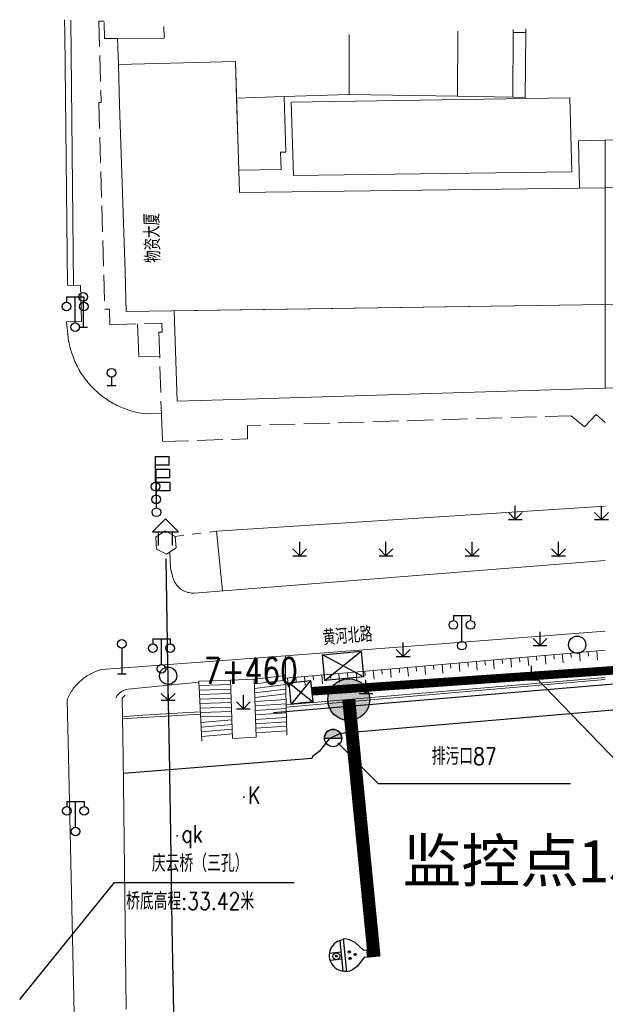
# Model space of a CAD drawing. Extents: x 39527407 to 39530665, y 3786466 to 3790957.
# Tile 29 of 113: x 39528515 to 39528583, y 3788109 to 3788223. Entities that reach past the tile are written whole.
import ezdxf
from ezdxf.enums import TextEntityAlignment as Align

# ---------------------------------------------------------------- set-up
doc = ezdxf.new("R2010")
doc.units = 0
doc.header["$PDSIZE"] = 0.2
doc.linetypes.add('X0', pattern=[4, 3, -1])
doc.linetypes.add('X6', pattern=[2, 1, -1])
doc.layers.get('0').update_dxf_attribs({"linetype": 'CONTINUOUS'})
for name, color, linetype in [('04-安保监控', 4, 'CONTINUOUS'), ('DLSS', 4, 'CONTINUOUS'), ('JCDL_DMX_F', 30, 'CONTINUOUS'), ('JCDL_JMDD_F', 231, 'CONTINUOUS'), ('JCDL_JMDX_F', 231, 'CONTINUOUS'), ('JCDL_JTD_F', 100, 'CONTINUOUS'), ('JCDL_JTX_F', 100, 'CONTINUOUS'), ('JCDL_SXX_F', 5, 'CONTINUOUS'), ('JMD', 6, 'CONTINUOUS'), ('SXSS', 5, 'CONTINUOUS'), ('ZBTZ', 3, 'CONTINUOUS'), ('zdh', 7, 'CONTINUOUS'), ('排水孔', 4, 'CONTINUOUS'), ('断面线', 2, 'CONTINUOUS'), ('水面监控', 7, 'CONTINUOUS'), ('综合管网', 1, 'CONTINUOUS')]:
    doc.layers.add(name, color=color, linetype=linetype)
for name, color, linetype, lineweight in [('JCDL_JMDX', 1, 'CONTINUOUS', 0), ('JCDL_SXX', 5, 'CONTINUOUS', 0), ('JCDL_ZBX', 3, 'CONTINUOUS', 0), ('JCDL_ZBX_F', 7, 'CONTINUOUS', 0), ('TEXTL_ZJ', 7, 'CONTINUOUS', 0)]:
    doc.layers.add(name, color=color, linetype=linetype, lineweight=lineweight)
doc.styles.add('HT', font='simhei.ttf')
doc.styles.add('HZ', font='rs', dxfattribs={"width": 0.8, "bigfont": 'hztxt'})
doc.linetypes.add('10422', pattern='A,2,[150,AAA.SHX,S=1,R=0,X=0,Y=1],2,[177,AAA.SHX,S=1,R=0,X=0,Y=0.8],1e-09', length=4)
doc.linetypes.add('X19', pattern='A,4.5,[145,symbolx.shx,S=1,R=0,X=0,Y=1],4.5,-0.5,[146,symbolx.shx,S=1,R=0,X=0,Y=0],-0.5', length=10)
doc.linetypes.add('X24', pattern='A,6,[161,symbolx.shx,S=1,R=-180,X=0,Y=0.15],1e-15', length=6)
doc.linetypes.add('X35', pattern='A,2,[150,AAA.SHX,S=1,R=0,X=0,Y=1],2,[177,AAA.SHX,S=1,R=0,X=0,Y=0.8],1e-09', length=4)
doc.linetypes.add('X4', pattern='A,0,-1e-09,[149,symbolx.shx,S=0.15,R=0,X=0,Y=0],-1.6', length=1.6)
doc.linetypes.add('X49', pattern='A,0,[5,symbolt.shx,S=1,R=0,X=0,Y=0],-10', length=10)
doc.linetypes.add('X67', pattern='A,1,[150,symbolx.shx,S=1,R=0,X=0,Y=1],2,[153,symbolx.shx,S=1,R=0,X=0,Y=0.8],2,[145,symbolx.shx,S=1,R=0,X=0,Y=0],0,[150,symbolx.shx,S=1,R=0,X=0,Y=1],2,[153,symbolx.shx,S=1,R=0,X=0,Y=0.8],2,[150,symbolx.shx,S=1,R=0,X=0,Y=1],0.5,-0.5,[146,symbolx.shx,S=1,R=0,X=0,Y=0],-0.5,0.5,[153,symbolx.shx,S=1,R=0,X=0,Y=0.8],1', length=12)

# ---------------------------------------------------------------- blocks, each defined once
blk = doc.blocks.new('3521000')
at = {"color": 0}
for p, q in [((-1, 3.5), (1, 3.5)), ((0, 0.5), (0, 3.5))]:
    blk.add_line(p, q, dxfattribs=at)
at = {"color": 0, "linetype": 'Continuous', "flags": 128}
for points in [[(-1, 3.5), (-1, 2.9)], [(1, 3.5), (1, 2.9)]]:
    blk.add_lwpolyline(points, dxfattribs=at)
at = {"color": 0}
for centre in [(-1, 2.4), (1, 2.4), (0, 0)]:
    blk.add_circle(centre, 0.5, dxfattribs=at)
blk = doc.blocks.new('4241000')
at = {"color": 0, "linetype": 'Continuous'}
for p, q in [((0, 3), (0, 0)), ((-0.5, 0), (0.5, 0))]:
    blk.add_line(p, q, dxfattribs=at)
blk.add_circle((0, 3.5), 0.5, dxfattribs=at)
blk = doc.blocks.new('5820000')
at = {"color": 0, "linetype": 'Continuous'}
blk.add_circle((0, 0), 1, dxfattribs=at)
blk = doc.blocks.new('4242000')
at = {"color": 0, "linetype": 'Continuous'}
for p, q in [((-0.5, 0), (0.5, 0)), ((0, 1), (0, 0))]:
    blk.add_line(p, q, dxfattribs=at)
blk.add_circle((0, 1.5), 0.5, dxfattribs=at)
blk = doc.blocks.new('9530003')
at = {"color": 0}
for p, q in [((0, 0), (0, 1.6)), ((-0.8, 0), (0.8, 0))]:
    blk.add_line(p, q, dxfattribs=at)
at = {"color": 0, "linetype": 'Continuous'}
for points in [[(0, 0), (-0.8, 0.8)], [(0, 0), (0.8, 0.8)]]:
    blk.add_lwpolyline(points, dxfattribs=at)
blk = doc.blocks.new('3614000')
at = {"color": 0}
for p, q in [((0, 3.5), (1.6, 3.5)), ((0, 0.5), (0, 3.5)), ((1.6, 2.5), (1.6, 3.5)), ((1.6, 2.5), (0, 2.5))]:
    blk.add_line(p, q, dxfattribs=at)
blk.add_circle((0, 0), 0.5, dxfattribs=at)
blk = doc.blocks.new('3621000')
at = {"color": 0}
for p, q in [((0, 3.1), (-1.5, 1.6)), ((1.5, 1.6), (0, 3.1)), ((-1.5, 1.6), (1.5, 1.6)), ((-0.8, 0), (-0.8, 1.6)), ((0.8, 0), (0.8, 1.6))]:
    blk.add_line(p, q, dxfattribs=at)
blk = doc.blocks.new('弱电井')
at = {"layer": '综合管网', "linetype": 'Continuous', "lineweight": 30}
for p, q in [((39505996.61, 3778252.25), (39506001.85, 3778241.73)), ((39506004.49, 3778249.61), (39505993.97, 3778244.37))]:
    blk.add_line(p, q, dxfattribs=at)
blk.add_lwpolyline([(39505996.61, 3778252.25), (39506004.49, 3778249.61), (39506001.85, 3778241.73), (39505993.97, 3778244.37)], close=True, dxfattribs=at)
blk = doc.blocks.new('A$C645879D4')
at = {"layer": '04-安保监控'}
h = blk.add_hatch(color=256, dxfattribs=at)
edge = h.paths.add_edge_path()
edge.add_arc((404, 404), 404, 0, 360)
blk.add_circle((404, 404), 404, dxfattribs=at)
blk = doc.blocks.new('A$C2CD672AE')
at = {"layer": '04-安保监控', "color": 6}
for p, q in [((3.16, 8.38), (1.14, 6.57)), ((3.16, 8.38), (3.16, 9.15)), ((3.16, 9.15), (4.84, 9.15)), ((4.84, 8.38), (4.84, 9.15)), ((4.84, 8.38), (6.85, 6.57)), ((0.34, 5.24), (0.1, 4.53)), ((1.14, 6.57), (0.34, 5.24)), ((6.85, 6.57), (7.66, 5.24)), ((7.66, 5.24), (7.9, 4.53)), ((0.1, 4.53), (0, 3.79)), ((0, 3.79), (8, 3.79)), ((0.31, 2.95), (7.69, 2.95)), ((3.16, 2.95), (3.16, 0.09)), ((4.84, 2.95), (4.84, 0.09)), ((7.9, 4.53), (8, 3.79))]:
    blk.add_line(p, q, dxfattribs=at)
for centre, major_axis, start_param, end_param in [((3.26, 4.93), (0.188, 0.188), 6.28318530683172, 12.5663706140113), ((4.02, 6.27), (0.188, 0.188), 3.141593, 9.424778), ((4.85, 4.94), (0.188, 0.188), 3.141593, 9.424778), ((4, 3.79), (2.68, 2.68), 2.356194, 5.497787), ((4, 1.71), (0.595, 0.595), 5.497787, 11.780972), ((4, 1.71), (0.161, 0.161), 5.497787, 11.780972)]:
    blk.add_ellipse(centre, major_axis=major_axis, ratio=1, start_param=start_param, end_param=end_param, dxfattribs=at)
for points in [[(3.03, 5.07), (3.49, 5.07), (2.99, 4.93), (3.52, 4.93)], [(3.03, 4.8), (3.49, 4.8), (2.99, 4.93), (3.52, 4.93)], [(3.12, 5.16), (3.39, 5.16), (3.03, 5.07), (3.49, 5.07)], [(3.12, 4.7), (3.39, 4.7), (3.03, 4.8), (3.49, 4.8)], [(3.26, 5.2), (3.26, 5.2), (3.12, 5.16), (3.39, 5.16)], [(3.79, 6.4), (4.25, 6.4), (3.76, 6.27), (4.29, 6.27)], [(3.79, 6.13), (4.25, 6.14), (3.76, 6.27), (4.29, 6.27)], [(3.89, 6.5), (4.16, 6.5), (3.79, 6.4), (4.25, 6.4)], [(3.89, 6.04), (4.16, 6.04), (3.79, 6.13), (4.25, 6.14)], [(4.02, 6.53), (4.02, 6.53), (3.89, 6.5), (4.16, 6.5)], [(4.02, 6), (4.02, 6), (3.89, 6.04), (4.16, 6.04)], [(4.62, 5.07), (5.08, 5.07), (4.59, 4.94), (5.12, 4.94)], [(4.62, 4.8), (5.09, 4.81), (4.59, 4.94), (5.12, 4.94)], [(4.72, 5.17), (4.99, 5.17), (4.62, 5.07), (5.08, 5.07)], [(4.72, 4.71), (4.99, 4.71), (4.62, 4.8), (5.09, 4.81)], [(4.85, 5.2), (4.85, 5.2), (4.72, 5.17), (4.99, 5.17)], [(3.26, 4.67), (3.26, 4.67), (3.12, 4.7), (3.39, 4.7)], [(4.86, 4.67), (4.86, 4.67), (4.72, 4.71), (4.99, 4.71)]]:
    blk.add_solid(points, dxfattribs=at)
blk = doc.blocks.new('A$C30C14BCC')
at = {"layer": '04-安保监控', "color": 2}
for p, q in [((0, 600), (400, 0)), ((0, 0), (400, 600))]:
    blk.add_line(p, q, dxfattribs=at)
at = {"layer": '04-安保监控', "color": 2, "ltscale": 12}
blk.add_lwpolyline([(0, 600), (400, 600), (400, 0), (0, 0)], close=True, dxfattribs=at)

msp = doc.modelspace()

# ---------------------------------------------------------------- hatches: boundary and pattern name
at = {"layer": '排水孔', "linetype": 'Continuous'}
h = msp.add_hatch(color=9, dxfattribs=at)
edge = h.paths.add_edge_path()
edge.add_arc((39528551.28525, 3788139.57564), 1, 0, 180)
edge.add_line((39528550.28525, 3788139.57564), (39528551.28525, 3788139.57564))
edge.add_line((39528551.28525, 3788139.57564), (39528552.28525, 3788139.57564))

# ---------------------------------------------------------------- linework, layer by layer
at = {"color": 9}
msp.add_line((39528550.28525, 3788139.57564, 35.276), (39528552.28525, 3788139.57564, 35.276), dxfattribs=at)
at = {"color": 9, "linetype": 'Continuous'}
for p, q in [((39528551.83394, 3788139.0392, -38.58), (39528556.51378, 3788134.30139, -38.58)), ((39528556.51378, 3788134.30139, -38.58), (39528578.81378, 3788134.30139, -38.58))]:
    msp.add_line(p, q, dxfattribs=at)
at = {"color": 9, "linetype": 'Continuous', "elevation": -38.58, "flags": 128}
msp.add_lwpolyline([(39528544.38863, 3788142.56071), (39528589.77988, 3788146.39236), (39528708.42517, 3788157.19587), (39528716.03372, 3788157.9629), (39528728.35855, 3788159.14714), (39528943.94426, 3788187.83495), (39528994.39861, 3788193.35469), (39528996.02612, 3788193.78543), (39529138.46752, 3788162.83557), (39529165.19701, 3788162.16328)], dxfattribs=at)
at = {"color": 9, "elevation": -3.064, "flags": 128}
msp.add_lwpolyline([(39528552.28525, 3788139.57564, 1), (39528550.28525, 3788139.57564), (39528551.28525, 3788139.57564)], format="xyb", close=True, dxfattribs=at)
at = {"layer": 'DLSS', "color": 9, "linetype": 'Continuous', "lineweight": 20, "elevation": -38.58}
for points in [[(39528531.3665, 3788177.23538), (39528529.488, 3788177.18671), (39528529.26421, 3788177.21826), (39528529.04122, 3788177.25509), (39528528.81909, 3788177.29676), (39528528.59791, 3788177.34326), (39528528.37781, 3788177.39456), (39528528.15887, 3788177.45065), (39528527.94121, 3788177.51149), (39528527.72492, 3788177.57706), (39528527.51011, 3788177.64732), (39528527.29688, 3788177.72225), (39528527.08534, 3788177.8018), (39528526.87558, 3788177.88594), (39528526.6677, 3788177.97463), (39528526.4618, 3788178.06782), (39528526.25798, 3788178.16548), (39528526.05634, 3788178.26756), (39528525.85697, 3788178.374), (39528525.65996, 3788178.48476), (39528525.46541, 3788178.59978), (39528525.27342, 3788178.71901), (39528525.08406, 3788178.8424), (39528524.89744, 3788178.96988), (39528524.71364, 3788179.1014), (39528524.53275, 3788179.23689), (39528524.35485, 3788179.37628), (39528524.18003, 3788179.51952), (39528524.00837, 3788179.66653), (39528523.83996, 3788179.81725), (39528523.67486, 3788179.9716), (39528523.51317, 3788180.12951), (39528523.35495, 3788180.2909), (39528523.20029, 3788180.4557), (39528523.04925, 3788180.62383), (39528522.90192, 3788180.7952), (39528522.77099, 3788180.95472), (39528522.75835, 3788180.96975), (39528522.61861, 3788181.14738), (39528522.48278, 3788181.32802), (39528522.35091, 3788181.51157), (39528522.22307, 3788181.69795), (39528522.09932, 3788181.88706), (39528521.97973, 3788182.07883), (39528521.86433, 3788182.27316), (39528521.7532, 3788182.46996), (39528521.64637, 3788182.66913), (39528521.54392, 3788182.87057), (39528521.44587, 3788183.07421), (39528521.35228, 3788183.27993), (39528521.2632, 3788183.48764), (39528521.17866, 3788183.69724), (39528521.0987, 3788183.90863), (39528521.02337, 3788184.12171), (39528520.9527, 3788184.33638), (39528520.88672, 3788184.55255), (39528520.82546, 3788184.77009), (39528520.76896, 3788184.98892), (39528520.71723, 3788185.20893), (39528520.67031, 3788185.43002), (39528520.62822, 3788185.65207), (39528520.59097, 3788185.87499), (39528520.559, 3788186.09872), (39528520.37221, 3788187.88742), (39528522.136, 3788187.90471), (39528522.017, 3788192.09972), (39528520.478, 3788192.12072), (39528520.2, 3788221.29171), (39528520.14852, 3788222.92514)], [(39528582.843, 3788160.19405), (39528535.196, 3788156.39871), (39528535.08893, 3788156.39501), (39528534.98179, 3788156.39645), (39528534.87482, 3788156.40261), (39528534.76823, 3788156.41349), (39528534.66223, 3788156.42907), (39528534.55701, 3788156.44932), (39528534.4528, 3788156.47419), (39528534.34978, 3788156.50365), (39528534.24816, 3788156.53762), (39528534.14815, 3788156.57605), (39528534.04993, 3788156.61886), (39528533.95369, 3788156.66596), (39528533.85963, 3788156.71727), (39528533.839, 3788156.72972), (39528533.76793, 3788156.77269), (39528533.67877, 3788156.8321), (39528533.59231, 3788156.89539), (39528533.50874, 3788156.96244), (39528533.42821, 3788157.03311), (39528533.35088, 3788157.10728), (39528533.2769, 3788157.18478), (39528533.20642, 3788157.26548), (39528533.13957, 3788157.34921), (39528533.07648, 3788157.43581), (39528533.01728, 3788157.52512), (39528532.96208, 3788157.61695), (39528532.911, 3788157.71113), (39528532.86412, 3788157.80748), (39528532.82154, 3788157.9058), (39528532.78335, 3788158.00591), (39528532.74999, 3788158.10772), (39528532.426, 3788159.27671), (39528532.3487, 3788161.14794)], [(39528582.843, 3788151.99949), (39528545.775, 3788149.11872), (39528524.474, 3788147.54472), (39528524.30832, 3788147.49814), (39528524.14413, 3788147.44653), (39528523.98146, 3788147.39031), (39528523.82044, 3788147.32953), (39528523.6612, 3788147.26424), (39528523.50385, 3788147.19449), (39528523.34853, 3788147.12034), (39528523.19537, 3788147.04184), (39528523.04447, 3788146.95907), (39528522.89597, 3788146.87207), (39528522.74997, 3788146.78092), (39528522.6066, 3788146.6857), (39528522.46597, 3788146.58648), (39528522.32819, 3788146.48334), (39528522.19337, 3788146.37636), (39528522.06161, 3788146.26562), (39528521.93303, 3788146.15122), (39528521.80772, 3788146.03324), (39528521.777, 3788146.00272), (39528521.68578, 3788145.91178), (39528521.56731, 3788145.78693), (39528521.4524, 3788145.6588), (39528521.34115, 3788145.52748), (39528521.23364, 3788145.39308), (39528521.12996, 3788145.2557), (39528521.03019, 3788145.11546), (39528520.93441, 3788144.97246), (39528520.84269, 3788144.82682), (39528520.75511, 3788144.67866), (39528520.67174, 3788144.52809), (39528520.59265, 3788144.37523), (39528520.51789, 3788144.22021), (39528520.4479, 3788144.06298)], [(39528520.4479, 3788144.06298), (39528520.59725, 3788137.42772)], [(39528521.26802, 3788107.62905), (39528520.59725, 3788137.42772)]]:
    msp.add_lwpolyline(points, dxfattribs=at)
at = {"layer": 'DLSS', "color": 9, "linetype": 'X6', "lineweight": 0, "elevation": -38.58}
msp.add_lwpolyline([(39528532.977, 3788162.97771), (39528537.764, 3788163.57072)], dxfattribs=at)
at = {"layer": 'DLSS', "color": 9, "linetype": 'X24', "lineweight": 0, "elevation": -38.58}
msp.add_lwpolyline([(39528535.72218, 3788146.06666), (39528527.5171, 3788145.25553), (39528527.35632, 3788145.22713), (39528527.17429, 3788145.18015), (39528527.00409, 3788145.11074), (39528526.79159, 3788145.00309), (39528526.54612, 3788144.82388), (39528526.35595, 3788144.6196), (39528526.2574, 3788144.50539), (39528526.09448, 3788144.23307)], dxfattribs=at)
at = {"layer": 'JCDL_DMX_F', "color": 9, "linetype": 'X35', "lineweight": 0, "elevation": -38.58}
for points in [[(39528582.843, 3788146.36953), (39528545.86164, 3788143.18038)], [(39528526.87619, 3788141.79866), (39528528.58167, 3788141.93854), (39528535.9026, 3788142.35751)]]:
    msp.add_lwpolyline(points, dxfattribs=at)
at = {"layer": 'JCDL_JMDX', "color": 9, "linetype": 'X0', "lineweight": 0, "elevation": -38.58}
for points in [[(39528524.75611, 3788222.77289), (39528524.117, 3788222.75972), (39528524.40539, 3788213.31044)], [(39528524.40539, 3788213.31044), (39528524.12199, 3788213.30471), (39528524.82099, 3788189.33071), (39528525.35159, 3788189.34693), (39528525.407, 3788187.53372), (39528531.417, 3788187.72171), (39528531.46401, 3788186.67947), (39528531.102, 3788186.66771), (39528531.37416, 3788177.07867), (39528531.52599, 3788173.97272), (39528541.377, 3788174.29272), (39528541.35599, 3788175.82671)], [(39528582.843, 3788176.17396), (39528581.787, 3788177.12472), (39528580.443, 3788175.69472), (39528578.88099, 3788176.98072), (39528541.35599, 3788175.82671)]]:
    msp.add_lwpolyline(points, dxfattribs=at)
at = {"layer": 'JCDL_JMDX', "color": 9, "linetype": 'X19', "lineweight": 0, "elevation": -38.58}
msp.add_lwpolyline([(39528528.62569, 3788187.6344), (39528528.749, 3788183.83072), (39528531.18008, 3788183.88295)], dxfattribs=at)
at = {"layer": 'JCDL_JMDX', "color": 9, "linetype": 'Continuous', "lineweight": 0, "elevation": -38.58}
for points in [[(39528539.42738, 3788145.78533), (39528535.74135, 3788145.67258)], [(39528545.7953, 3788146.31195), (39528542.16023, 3788145.87753)], [(39528545.80661, 3788145.77818), (39528542.17646, 3788145.34435)], [(39528539.44476, 3788145.26394), (39528535.7667, 3788145.15144)], [(39528539.46215, 3788144.74256), (39528535.79205, 3788144.6303)], [(39528545.81791, 3788145.24441), (39528542.19268, 3788144.81117)], [(39528545.82922, 3788144.71064), (39528542.20891, 3788144.27799)], [(39528539.47953, 3788144.22117), (39528535.8174, 3788144.10916)], [(39528539.49692, 3788143.69979), (39528535.84275, 3788143.58801)], [(39528539.5143, 3788143.17841), (39528535.8681, 3788143.06687)], [(39528545.84314, 3788144.05379), (39528542.22284, 3788143.82033)], [(39528545.85412, 3788143.53541), (39528542.23861, 3788143.30226)], [(39528539.53168, 3788142.65702), (39528535.89345, 3788142.54573)], [(39528539.54907, 3788142.13564), (39528535.9188, 3788142.02459)], [(39528545.8651, 3788143.01702), (39528542.25438, 3788142.78418)], [(39528545.87608, 3788142.49864), (39528542.27015, 3788142.2661)], [(39528545.88707, 3788141.98025), (39528542.28592, 3788141.74803)], [(39528539.5644, 3788141.6758), (39528535.95069, 3788141.36902)], [(39528539.5823, 3788141.13903), (39528535.97676, 3788140.83294)], [(39528545.89805, 3788141.46187), (39528542.30169, 3788141.22995)], [(39528545.90903, 3788140.94348), (39528542.31746, 3788140.71187)], [(39528539.6002, 3788140.60226), (39528536.00284, 3788140.29686)], [(39528539.6181, 3788140.06549), (39528536.02891, 3788139.76079)], [(39528545.92001, 3788140.4251), (39528542.33323, 3788140.1938)]]:
    msp.add_lwpolyline(points, dxfattribs=at)
at = {"layer": 'JCDL_JMDX', "color": 9, "linetype": 'X67', "lineweight": 0, "elevation": -38.58}
for points in [[(39528548.90697, 3788137.42772), (39528549.658, 3788138.03872), (39528550.826, 3788139.49872), (39528552.091, 3788140.10372), (39528582.843, 3788142.75486)], [(39528526.95554, 3788135.46463), (39528548.81264, 3788137.19961), (39528548.90697, 3788137.42772)]]:
    msp.add_lwpolyline(points, dxfattribs=at)
at = {"layer": 'JCDL_JMDX_F', "color": 9, "linetype": 'Continuous', "lineweight": 0, "elevation": -38.58}
for points in [[(39528545.78399, 3788146.84572), (39528542.144, 3788146.41072)], [(39528545.931, 3788139.90671), (39528545.78399, 3788146.84572)], [(39528539.40999, 3788146.30671), (39528535.716, 3788146.19372)], [(39528536.05499, 3788139.22471), (39528535.716, 3788146.19372)], [(39528539.63599, 3788139.52871), (39528539.40999, 3788146.30671)], [(39528542.349, 3788139.67572), (39528542.144, 3788146.41072)]]:
    msp.add_lwpolyline(points, dxfattribs=at)
at = {"layer": 'JCDL_JTX_F', "color": 9, "linetype": 'Continuous', "lineweight": 0, "elevation": -38.58}
for points in [[(39528527.19071, 3788144.5709), (39528526.846, 3788144.20872)], [(39528526.846, 3788144.20872), (39528526.93095, 3788137.42772)], [(39528526.93095, 3788137.42772), (39528527.29813, 3788108.11657)]]:
    msp.add_lwpolyline(points, dxfattribs=at)
at = {"layer": 'JCDL_SXX', "color": 9, "linetype": 'Continuous', "lineweight": 0, "elevation": -38.58}
for points in [[(39528582.843, 3788149.75908), (39528545.79064, 3788146.53212)], [(39528572.88071, 3788148.89144), (39528572.92409, 3788148.39333)], [(39528573.87694, 3788148.9782), (39528573.96432, 3788147.97489)], [(39528574.87317, 3788149.06497), (39528574.91655, 3788148.56685)], [(39528575.86939, 3788149.15173), (39528575.95688, 3788148.14719)], [(39528576.86562, 3788149.23849), (39528576.90901, 3788148.74038)], [(39528577.86185, 3788149.32526), (39528577.94945, 3788148.31949)], [(39528578.85808, 3788149.41202), (39528578.90146, 3788148.91391)], [(39528579.85431, 3788149.49878), (39528579.94201, 3788148.49178)], [(39528580.85054, 3788149.58555), (39528580.89392, 3788149.08743)], [(39528581.84677, 3788149.67231), (39528581.93458, 3788148.66408)], [(39528558.9335, 3788147.67675), (39528558.97688, 3788147.17864)], [(39528559.92973, 3788147.76352), (39528560.01636, 3788146.76881)], [(39528560.92596, 3788147.85028), (39528560.96934, 3788147.35217)], [(39528561.92219, 3788147.93704), (39528562.00893, 3788146.9411)], [(39528562.91842, 3788148.02381), (39528562.9618, 3788147.52569)], [(39528563.91465, 3788148.11057), (39528564.00149, 3788147.1134)], [(39528564.91088, 3788148.19733), (39528564.95426, 3788147.69922)], [(39528565.9071, 3788148.2841), (39528565.99406, 3788147.2857)], [(39528566.90333, 3788148.37086), (39528566.94672, 3788147.87275)], [(39528567.89956, 3788148.45762), (39528567.98662, 3788147.458)], [(39528568.89579, 3788148.54439), (39528568.93917, 3788148.04627)], [(39528569.89202, 3788148.63115), (39528569.97919, 3788147.6303)], [(39528570.88825, 3788148.71791), (39528570.93163, 3788148.2198)], [(39528571.88448, 3788148.80468), (39528571.97175, 3788147.80259)], [(39528545.98253, 3788146.54883), (39528546.0717, 3788145.52487)], [(39528546.97875, 3788146.63559), (39528547.02214, 3788146.13748)], [(39528547.97498, 3788146.72236), (39528548.06362, 3788145.70463)], [(39528548.97121, 3788146.80912), (39528549.01459, 3788146.311)], [(39528549.96744, 3788146.89588), (39528550.05553, 3788145.88439)], [(39528550.96367, 3788146.98265), (39528551.00705, 3788146.48453)], [(39528551.9599, 3788147.06941), (39528552.04745, 3788146.06414)], [(39528552.95613, 3788147.15617), (39528552.99951, 3788146.65806)], [(39528553.95236, 3788147.24294), (39528554.03937, 3788146.2439)], [(39528554.94859, 3788147.3297), (39528554.99197, 3788146.83158)], [(39528555.94482, 3788147.41646), (39528556.03128, 3788146.42366)], [(39528556.94104, 3788147.50323), (39528556.98443, 3788147.00511)], [(39528557.93727, 3788147.58999), (39528558.0238, 3788146.59651)]]:
    msp.add_lwpolyline(points, dxfattribs=at)
at = {"layer": 'JCDL_SXX_F', "color": 9, "linetype": 'Continuous', "lineweight": 0, "elevation": -38.58}
for points in [[(39528582.843, 3788146.62046), (39528545.85634, 3788143.43085)], [(39528535.89045, 3788142.60722), (39528528.56431, 3788142.18796), (39528526.87305, 3788142.04924)]]:
    msp.add_lwpolyline(points, dxfattribs=at)
at = {"layer": 'JCDL_ZBX', "color": 9, "linetype": 'X49', "lineweight": 0, "elevation": -38.58}
msp.add_lwpolyline([(39528520.88019, 3788222.87498), (39528521.20459, 3788192.11081)], dxfattribs=at)
at = {"layer": 'JCDL_ZBX', "color": 9, "linetype": 'Continuous', "lineweight": 0, "elevation": -38.58}
msp.add_lwpolyline([(39528582.843, 3788166.49804), (39528537.764, 3788163.57072), (39528538.45701, 3788156.65848)], dxfattribs=at)
at = {"layer": 'JCDL_ZBX', "color": 9, "linetype": 'X4', "lineweight": 0, "elevation": -38.58}
msp.add_lwpolyline([(39528530.73, 3788162.87671), (39528530.802, 3788161.49272), (39528531.987, 3788160.91172), (39528533.10699, 3788161.63971), (39528532.977, 3788162.97771), (39528531.837, 3788163.61372), (39528530.73, 3788162.87671)], dxfattribs=at)
at = {"layer": 'JCDL_ZBX_F', "color": 9, "linetype": 'X0', "lineweight": 0, "elevation": -38.58}
for points in [[(39528545.775, 3788149.11872), (39528545.78399, 3788146.84572)], [(39528539.40999, 3788146.30671), (39528542.14437, 3788146.39828)], [(39528539.63599, 3788139.52871), (39528542.349, 3788139.67572)]]:
    msp.add_lwpolyline(points, dxfattribs=at)
at = {"layer": 'JMD', "color": 9, "linetype": 'Continuous'}
for p, q in [((39528514.95521, 3788109.262, -38.58), (39528525.92967, 3788122.8175, -38.58)), ((39528525.92967, 3788122.8175, -38.58), (39528546.77967, 3788122.8175, -38.58))]:
    msp.add_line(p, q, dxfattribs=at)
at = {"layer": 'JMD', "color": 9, "linetype": 'Continuous', "lineweight": 0, "elevation": -38.58}
for points in [[(39528531.65746, 3788222.13616), (39528531.68501, 3788220.77854), (39528526.29064, 3788220.73879), (39528524.79824, 3788220.7278), (39528524.75948, 3788222.60904)], [(39528539.975, 3788218.08271), (39528526.40799, 3788217.70772), (39528526.29064, 3788220.73879), (39528531.68501, 3788220.77854), (39528531.65746, 3788222.13616)], [(39528553.13964, 3788221.20505), (39528553.15399, 3788214.24272), (39528545.60366, 3788214.0091), (39528540.10629, 3788213.83901), (39528539.975, 3788218.08271)], [(39528553.15399, 3788214.24272), (39528553.13964, 3788221.20505)], [(39528565.74494, 3788221.58113), (39528565.69281, 3788214.03879), (39528553.15399, 3788214.24272)], [(39528572.14737, 3788221.77215), (39528572.174, 3788221.43171), (39528572.12218, 3788213.93422), (39528565.69281, 3788214.03879)], [(39528565.69281, 3788214.03879), (39528565.74494, 3788221.58113)], [(39528572.174, 3788221.43171), (39528573.62, 3788221.43472), (39528573.568, 3788213.91071), (39528572.12218, 3788213.93422), (39528572.174, 3788221.43171)], [(39528572.174, 3788221.43171), (39528572.14737, 3788221.77215)], [(39528573.61716, 3788221.816), (39528573.62, 3788221.43472), (39528572.174, 3788221.43171)], [(39528539.975, 3788218.08271), (39528540.44529, 3788202.88158), (39528579.86881, 3788203.38049), (39528582.84316, 3788203.41813), (39528582.843, 3788189.8893), (39528527.29399, 3788189.06971), (39528527.172, 3788193.67072), (39528526.52199, 3788213.03072), (39528526.40799, 3788217.70772), (39528539.975, 3788218.08271)], [(39528545.60366, 3788214.0091), (39528545.8034, 3788207.55298), (39528545.20335, 3788207.54503), (39528545.26521, 3788205.54567), (39528540.36488, 3788205.48074), (39528540.10629, 3788213.83901), (39528545.60366, 3788214.0091)], [(39528578.74, 3788213.86571), (39528578.98199, 3788205.25971), (39528546.68797, 3788204.8318), (39528546.42449, 3788213.34797), (39528578.74, 3788213.86571)], [(39528582.84316, 3788203.41813), (39528579.86881, 3788203.38049), (39528579.744, 3788208.86672), (39528582.843, 3788208.93735), (39528582.84316, 3788203.41813)], [(39528585.13434, 3788203.44712), (39528582.84316, 3788203.41813), (39528582.843, 3788208.93735), (39528584.96499, 3788208.98572), (39528585.13434, 3788203.44712)], [(39528585.583, 3788189.92972), (39528582.843, 3788189.8893), (39528582.84316, 3788203.41813), (39528585.13434, 3788203.44712), (39528585.583, 3788189.92972)], [(39528541.216, 3788178.90871), (39528533.211, 3788178.66571), (39528532.87059, 3788189.15199), (39528582.843, 3788189.8893), (39528582.843, 3788180.16848), (39528541.216, 3788178.90871)], [(39528585.891, 3788180.26072), (39528582.843, 3788180.16848), (39528582.843, 3788189.8893), (39528585.583, 3788189.92972), (39528585.891, 3788180.26072)]]:
    msp.add_lwpolyline(points, dxfattribs=at)
at = {"layer": 'SXSS', "color": 9, "linetype": '10422', "flags": 128}
msp.add_lwpolyline([(39529158.99219, 3788155.00221), (39529154.61133, 3788156.12167), (39529139.59664, 3788160.06119), (39529139.20828, 3788160.09122), (39529138.62708, 3788159.93231), (39529134.56702, 3788158.64931), (39529133.72248, 3788158.51672), (39529132.81762, 3788158.6252), (39529113.18757, 3788163.5065), (39529112.13112, 3788164.12733), (39529111.17086, 3788164.90968), (39529109.52931, 3788166.4485), (39529108.36236, 3788167.42696), (39529107.39602, 3788168.07286), (39529082.843, 3788174.28322), (39529050.68838, 3788182.43744), (39529033.00544, 3788186.68419), (39529028.68519, 3788187.22346), (39529024.83151, 3788187.70449), (39529002.88224, 3788190.14097), (39528990.58084, 3788190.97211), (39528982.75405, 3788190.7814), (39528972.15803, 3788190.11916), (39528959.19593, 3788188.56633), (39528946.20778, 3788186.75721), (39528933.80215, 3788184.96701), (39528922.24827, 3788183.3608), (39528915.09334, 3788182.40818), (39528892.15162, 3788179.13787), (39528875.87809, 3788176.9464), (39528846.78883, 3788172.73452), (39528829.93699, 3788170.24171), (39528828.996, 3788169.85872), (39528827.07636, 3788168.21651), (39528825.51229, 3788167.02725), (39528824.41071, 3788166.31798), (39528823.26701, 3788165.67882), (39528822.38429, 3788165.24697), (39528820.25316, 3788164.40332), (39528818.78, 3788164.01172), (39528816.61363, 3788163.978), (39528814.57489, 3788164.13063), (39528812.89156, 3788164.39443), (39528810.25161, 3788165.0709), (39528808.64886, 3788165.64914), (39528806.695, 3788166.39572), (39528784.98399, 3788162.69571), (39528745.658, 3788158.20872), (39528673.04433, 3788151.08721), (39528646.58199, 3788148.55371), (39528582.843, 3788142.75486), (39528552.091, 3788140.10372), (39528550.826, 3788139.49872), (39528549.658, 3788138.03872), (39528548.90697, 3788137.42772), (39528548.81264, 3788137.19961), (39528526.95554, 3788135.46463)], dxfattribs=at)
at = {"layer": 'zdh', "color": 9}
for p in [(39528540.928, 3788132.71672, -4.165), (39528533.217, 3788128.22272, -3.188)]:
    msp.add_point(p, dxfattribs=at)
at = {"layer": '排水孔', "color": 9}
msp.add_circle((39528551.28525, 3788139.57564, 35.276), 1, dxfattribs=at)
at = {"layer": '断面线', "color": 9, "elevation": -38.58, "flags": 128}
msp.add_lwpolyline([(39528533.89222, 3788041.29997), (39528533.60816, 3788058.63556), (39528533.4352, 3788069.19104), (39528533.42344, 3788069.90887), (39528533.3471, 3788074.5677), (39528533.15241, 3788086.44979), (39528532.96434, 3788097.92719), (39528532.80452, 3788107.68101), (39528532.6412, 3788117.64759), (39528532.46303, 3788128.52121), (39528532.34993, 3788135.42368), (39528532.34225, 3788135.89222), (39528532.16933, 3788145.71544), (39528532.16338, 3788146.80829), (39528532.14203, 3788148.11134), (39528531.94116, 3788160.37046)], dxfattribs=at)
at = {"layer": '断面线', "color": 9}
msp.add_circle((39528532.16338, 3788146.80829, -38.58), 1, dxfattribs=at)
at = {"layer": '水面监控', "color": 6, "const_width": 1.5, "elevation": -38.58}
msp.add_lwpolyline([(39528556.04396, 3788114.17806), (39528553.10377, 3788144.03363)], dxfattribs=at)
at = {"layer": '综合管网', "color": 1, "linetype": 'Continuous', "lineweight": 30}
msp.add_line((39528574.68046, 3788146.74068, -38.58), (39528584.3194, 3788136.7158), dxfattribs=at)
at = {"layer": '综合管网', "color": 3, "linetype": 'Continuous', "lineweight": 30, "const_width": 1, "elevation": -38.58, "flags": 128}
msp.add_lwpolyline([(39528548.79052, 3788145.00356), (39528600.65051, 3788148.61093)], dxfattribs=at)

# ---------------------------------------------------------------- block references
at = {"layer": 'JCDL_JMDD_F', "color": 9}
for name, p in [('3521000', (39528521.37799, 3788187.25872, -38.58)), ('3614000', (39528530.689, 3788168.75171, -38.58)), ('3614000', (39528530.77, 3788167.27271, -38.58)), ('3614000', (39528530.79899, 3788165.77171, -38.58)), ('3621000', (39528531.85139, 3788161.90538, -38.58)), ('3521000', (39528566.22699, 3788150.29972, -38.58)), ('3521000', (39528531.387, 3788147.60472, -38.58)), ('3521000', (39528521.42699, 3788128.72771, -38.58))]:
    msp.add_blockref(name, p, dxfattribs=at)
at = {"layer": 'JCDL_JTD_F', "color": 9}
for name, p in [('4241000', (39528522.31136, 3788187.25523, -38.58)), ('4242000', (39528525.58531, 3788180.46788, -38.58)), ('5820000', (39528579.587, 3788150.40472, -38.58)), ('4241000', (39528526.79699, 3788147.02095, -38.58))]:
    msp.add_blockref(name, p, dxfattribs=at)
at = {"layer": 'ZBTZ', "color": 9}
for p in [(39528572.41175, 3788164.93677, -38.58), (39528582.41025, 3788164.93677, -38.58), (39528547.41557, 3788160.73754, -38.58), (39528557.41407, 3788160.73754, -38.58), (39528567.41255, 3788160.73757, -38.58), (39528577.411, 3788160.73752, -38.58), (39528575.28491, 3788150.3185, -38.58), (39528559.41025, 3788149.0569, -38.58), (39528574.28046, 3788146.34068, -38.58), (39528532.16933, 3788143.96162, -38.58), (39528555.09331, 3788144.74377, -38.58), (39528540.885, 3788142.96972, -38.58)]:
    msp.add_blockref('9530003', p, dxfattribs=at)
at = {"layer": '水面监控', "color": 6}
for name, p, xscale, yscale, zscale, rotation in [('A$C30C14BCC', (39528554.82344, 3788146.68291, -38.58), 0.007499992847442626, 0.007499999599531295, 0.0075, 95.6243853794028), ('A$C645879D4', (39528550.93068, 3788141.38577, -38.58), 0.005999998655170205, 0.005999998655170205, 0.006, 5.624385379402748), ('A$C2CD672AE', (39528550.65852, 3788116.09572, -38.58), 0.4799999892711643, 0.4800000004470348, 0.4800000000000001, 275.6243853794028)]:
    msp.add_blockref(name, p, dxfattribs=dict(at, xscale=xscale, yscale=yscale, zscale=zscale, rotation=rotation))
at = {"layer": '综合管网', "color": 9, "linetype": 'Continuous', "lineweight": 30, "xscale": 0.3000000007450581, "yscale": 0.3000000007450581, "zscale": 0.3000000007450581, "rotation": 24.71481961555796}
msp.add_blockref('弱电井', (29236279.67898, -2196764.82748, -38.58), dxfattribs=at)

# ---------------------------------------------------------------- texts
at = {"color": 9, "linetype": 'Continuous', "style": 'HZ', "width": 0.8}
msp.add_text('排污口87', height=2, dxfattribs=at).set_placement((39528562.71829, 3788136.45993, -38.58))
at = {"layer": 'JMD', "color": 9, "linetype": 'Continuous', "style": 'HZ', "width": 0.8}
for s, p in [('庆云桥（三孔）', (39528530.27412, 3788124.05303, -38.58)), (' 桥底高程:33.42米', (39528526.18927, 3788119.65733, -38.58))]:
    msp.add_text(s, height=2, dxfattribs=at).set_placement(p)
at = {"layer": 'TEXTL_ZJ', "color": 9, "style": 'HZ', "width": 0.8}
for s, rotation, p in [('物资大厦', 91.6135391, (39528531.86409, 3788194.76899, -38.58)), ('黄河北路', 4.7739589, (39528550.21279, 3788149.76975, -38.58))]:
    msp.add_text(s, height=1.8, rotation=rotation, dxfattribs=at).set_placement(p, align=Align.BOTTOM_LEFT)
at = {"layer": 'zdh', "color": 9, "style": 'HZ', "width": 0.8}
for s, p in [('K', (39528541.428, 3788131.96672, -4.165)), ('qk', (39528533.717, 3788127.47272, -3.188))]:
    msp.add_text(s, height=2, dxfattribs=at).set_placement(p)
at = {"layer": '断面线', "color": 9, "linetype": 'Continuous', "style": 'HZ', "width": 0.8}
msp.add_text('7+460', height=3, dxfattribs=at).set_placement((39528547.1969, 3788147.38479, -38.58), align=Align.MIDDLE_RIGHT)
at = {"layer": '水面监控', "color": 9, "linetype": 'Continuous', "lineweight": 30, "insert": (39528559.33453, 3788127.84376), "char_height": 20, "attachment_point": 1, "style": 'HT'}
msp.add_mtext_dynamic_manual_height_columns('{\\fSimSun|b0|i0|c134|p2;\\H0.25x;\\C0;监控点15}', width=50.3163026, gutter_width=1, heights=[0], dxfattribs=at)

doc.saveas('drawing.dxf')
